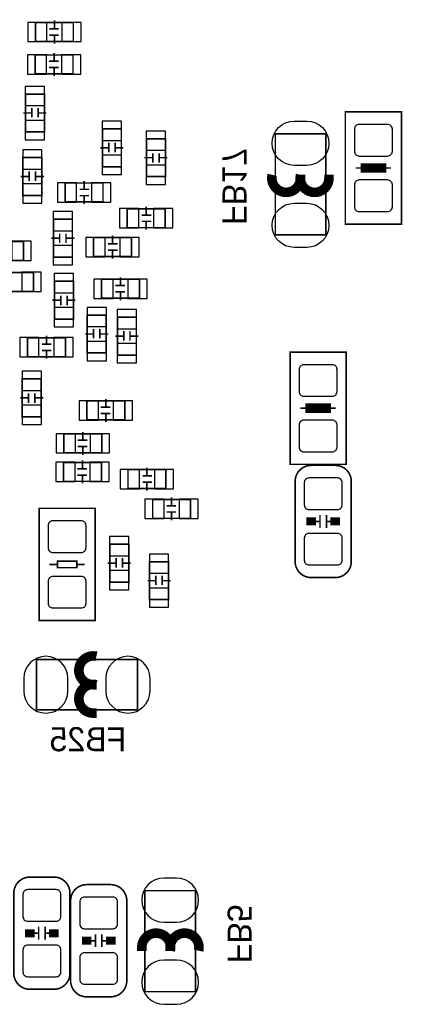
# Model space of a CAD drawing. Extents: x -9 to 199, y -9 to 108.
# Tile 5 of 10: x 18 to 24, y 20 to 35. Entities that reach past the tile are written whole.
import ezdxf
from ezdxf.enums import TextEntityAlignment as Align

# ---------------------------------------------------------------- set-up
doc = ezdxf.new("R2010")
doc.units = 0
for name, color, linetype in [('BG_SILKSCREEN_BOTTOM', 6, 'CONTINUOUS'), ('PG_ASSEMBLY_BOTTOM', 5, 'CONTINUOUS'), ('PG_SILKSCREEN_BOTTOM', 173, 'CONTINUOUS'), ('PIN_BOTTOM', 1, 'CONTINUOUS')]:
    doc.layers.add(name, color=color, linetype=linetype)

msp = doc.modelspace()

# ---------------------------------------------------------------- linework, layer by layer
at = {"layer": 'PG_ASSEMBLY_BOTTOM', "const_width": 0.0254}
for points in [[(18.058892, 34.829496), (18.65884, 34.829496), (18.65884, 35.129724), (18.058892, 35.129724), (18.058892, 34.829496)], [(18.358866, 35.034982), (18.358866, 35.161982)], [(18.278856, 35.029648), (18.42897, 35.029648)], [(18.278856, 34.929572), (18.42897, 34.929572)], [(18.358866, 34.924238), (18.358866, 34.797238)], [(18.35404, 34.520886), (18.35404, 34.647886)], [(18.054066, 34.3154), (18.654014, 34.3154), (18.654014, 34.615628), (18.054066, 34.615628), (18.054066, 34.3154)], [(18.27403, 34.515552), (18.424144, 34.515552)], [(18.27403, 34.415476), (18.424144, 34.415476)], [(18.35404, 34.410142), (18.35404, 34.283142)], [(17.900904, 33.996122), (17.900904, 33.396174), (18.201132, 33.396174), (18.201132, 33.996122), (17.900904, 33.996122)], [(17.995646, 33.696148), (17.868646, 33.696148)], [(18.00098, 33.776158), (18.00098, 33.626044)], [(18.101056, 33.776158), (18.101056, 33.626044)], [(18.10639, 33.696148), (18.23339, 33.696148)], [(22.96668, 33.713928), (23.85568, 33.713928), (23.85568, 31.935928), (22.96668, 31.935928), (22.96668, 33.713928)], [(19.119342, 33.445196), (19.119342, 32.845248), (19.41957, 32.845248), (19.41957, 33.445196), (19.119342, 33.445196)], [(19.219418, 33.225232), (19.219418, 33.075118)], [(19.319494, 33.225232), (19.319494, 33.075118)], [(20.1168, 32.688276), (20.1168, 33.288224), (19.816572, 33.288224), (19.816572, 32.688276), (20.1168, 32.688276)], [(21.857462, 33.36671), (21.857462, 31.76651), (22.657562, 31.76651), (22.657562, 33.36671), (21.857462, 33.36671)], [(19.214084, 33.145222), (19.087084, 33.145222)], [(19.324828, 33.145222), (19.451828, 33.145222)], [(17.859502, 32.990536), (17.859502, 32.390588), (18.15973, 32.390588), (18.15973, 32.990536), (17.859502, 32.990536)], [(19.911314, 32.98825), (19.784314, 32.98825)], [(19.916648, 32.90824), (19.916648, 33.058354)], [(20.016724, 32.90824), (20.016724, 33.058354)], [(20.022058, 32.98825), (20.149058, 32.98825)], [(17.959578, 32.770572), (17.959578, 32.620458)], [(18.059654, 32.770572), (18.059654, 32.620458)], [(23.13178, 32.824928), (23.25878, 32.824928)], [(23.25878, 32.875728), (23.56358, 32.875728), (23.56358, 32.774128), (23.25878, 32.774128), (23.25878, 32.875728)], [(23.69058, 32.824928), (23.56358, 32.824928)], [(17.954244, 32.690562), (17.827244, 32.690562)], [(18.064988, 32.690562), (18.191988, 32.690562)], [(18.828512, 32.492188), (18.828512, 32.619188)], [(19.128486, 32.58693), (18.528538, 32.58693), (18.528538, 32.286702), (19.128486, 32.286702), (19.128486, 32.58693)], [(18.908522, 32.486854), (18.758408, 32.486854)], [(18.908522, 32.386778), (18.758408, 32.386778)], [(18.828512, 32.381444), (18.828512, 32.254444)], [(20.111974, 32.179514), (19.512026, 32.179514), (19.512026, 31.879286), (20.111974, 31.879286), (20.111974, 32.179514)], [(19.812, 32.084772), (19.812, 32.211772)], [(18.643092, 31.413958), (18.643092, 32.013906), (18.342864, 32.013906), (18.342864, 31.413958), (18.643092, 31.413958)], [(19.89201, 32.079438), (19.741896, 32.079438)], [(19.89201, 31.979362), (19.741896, 31.979362)], [(19.812, 31.974028), (19.812, 31.847028)], [(17.869662, 31.661608), (17.269714, 31.661608), (17.269714, 31.36138), (17.869662, 31.36138), (17.869662, 31.661608)], [(18.437606, 31.713932), (18.310606, 31.713932)], [(18.44294, 31.633922), (18.44294, 31.784036)], [(18.543016, 31.633922), (18.543016, 31.784036)], [(18.54835, 31.713932), (18.67535, 31.713932)], [(19.578574, 31.722314), (18.978626, 31.722314), (18.978626, 31.422086), (19.578574, 31.422086), (19.578574, 31.722314)], [(19.2786, 31.627572), (19.2786, 31.754572)], [(19.35861, 31.622238), (19.208496, 31.622238)], [(19.35861, 31.522162), (19.208496, 31.522162)], [(19.2786, 31.516828), (19.2786, 31.389828)], [(17.426178, 30.86989), (18.026126, 30.86989), (18.026126, 31.170118), (17.426178, 31.170118), (17.426178, 30.86989)], [(19.105626, 30.761686), (19.705574, 30.761686), (19.705574, 31.061914), (19.105626, 31.061914), (19.105626, 30.761686)], [(19.4056, 30.967172), (19.4056, 31.094172)], [(18.659856, 30.431486), (18.659856, 31.031434), (18.359628, 31.031434), (18.359628, 30.431486), (18.659856, 30.431486)], [(19.32559, 30.961838), (19.475704, 30.961838)], [(18.45437, 30.73146), (18.32737, 30.73146)], [(18.459704, 30.65145), (18.459704, 30.801564)], [(18.55978, 30.65145), (18.55978, 30.801564)], [(18.565114, 30.73146), (18.692114, 30.73146)], [(19.32559, 30.861762), (19.475704, 30.861762)], [(19.4056, 30.856428), (19.4056, 30.729428)], [(18.880074, 30.494478), (18.880074, 29.89453), (19.180302, 29.89453), (19.180302, 30.494478), (18.880074, 30.494478)], [(19.356578, 30.460188), (19.356578, 29.86024), (19.656806, 29.86024), (19.656806, 30.460188), (19.356578, 30.460188)], [(18.98015, 30.274514), (18.98015, 30.1244)], [(19.080226, 30.274514), (19.080226, 30.1244)], [(18.532856, 30.13456), (17.932908, 30.13456), (17.932908, 29.834332), (18.532856, 29.834332), (18.532856, 30.13456)], [(18.232882, 30.039818), (18.232882, 30.166818)], [(18.974816, 30.194504), (18.847816, 30.194504)], [(19.08556, 30.194504), (19.21256, 30.194504)], [(19.45132, 30.160214), (19.32432, 30.160214)], [(19.456654, 30.240224), (19.456654, 30.09011)], [(19.55673, 30.240224), (19.55673, 30.09011)], [(19.562064, 30.160214), (19.689064, 30.160214)], [(18.312892, 30.034484), (18.162778, 30.034484)], [(18.312892, 29.934408), (18.162778, 29.934408)], [(18.232882, 29.929074), (18.232882, 29.802074)], [(22.091142, 29.907484), (22.980142, 29.907484), (22.980142, 28.129484), (22.091142, 28.129484), (22.091142, 29.907484)], [(18.15084, 28.882848), (18.15084, 29.482796), (17.850612, 29.482796), (17.850612, 28.882848), (18.15084, 28.882848)], [(17.945354, 29.182822), (17.818354, 29.182822)], [(17.950688, 29.102812), (17.950688, 29.252926)], [(18.050764, 29.102812), (18.050764, 29.252926)], [(18.056098, 29.182822), (18.183098, 29.182822)], [(19.173444, 29.039312), (19.173444, 29.166312)], [(18.87347, 28.833826), (19.473418, 28.833826), (19.473418, 29.134054), (18.87347, 29.134054), (18.87347, 28.833826)], [(19.093434, 29.033978), (19.243548, 29.033978)], [(22.256242, 29.018484), (22.383242, 29.018484)], [(22.383242, 29.069284), (22.688042, 29.069284), (22.688042, 28.967684), (22.383242, 28.967684), (22.383242, 29.069284)], [(22.815042, 29.018484), (22.688042, 29.018484)], [(19.093434, 28.933902), (19.243548, 28.933902)], [(19.173444, 28.928568), (19.173444, 28.801568)], [(18.51025, 28.311602), (19.110198, 28.311602), (19.110198, 28.61183), (18.51025, 28.61183), (18.51025, 28.311602)], [(18.810224, 28.517088), (18.810224, 28.644088)], [(18.730214, 28.511754), (18.880328, 28.511754)], [(18.730214, 28.411678), (18.880328, 28.411678)], [(18.810224, 28.406344), (18.810224, 28.279344)], [(18.504154, 27.85999), (19.104102, 27.85999), (19.104102, 28.160218), (18.504154, 28.160218), (18.504154, 27.85999)], [(18.804128, 28.065476), (18.804128, 28.192476)], [(19.824954, 27.95143), (19.824954, 28.07843)], [(18.724118, 28.060142), (18.874232, 28.060142)], [(18.724118, 27.960066), (18.874232, 27.960066)], [(18.804128, 27.954732), (18.804128, 27.827732)], [(20.124928, 28.046172), (19.52498, 28.046172), (19.52498, 27.745944), (20.124928, 27.745944), (20.124928, 28.046172)], [(19.904964, 27.946096), (19.75485, 27.946096)], [(19.904964, 27.84602), (19.75485, 27.84602)], [(19.824954, 27.840686), (19.824954, 27.713686)], [(20.215606, 27.479498), (20.215606, 27.606498)], [(19.915632, 27.274012), (20.51558, 27.274012), (20.51558, 27.57424), (19.915632, 27.57424), (19.915632, 27.274012)], [(20.135596, 27.474164), (20.28571, 27.474164)], [(19.005296, 25.654508), (18.116296, 25.654508), (18.116296, 27.432508), (19.005296, 27.432508), (19.005296, 25.654508)], [(20.135596, 27.374088), (20.28571, 27.374088)], [(20.215606, 27.368754), (20.215606, 27.241754)], [(22.56536, 27.326082), (22.56536, 27.122882)], [(22.66696, 27.326082), (22.66696, 27.122882)], [(22.43836, 27.224482), (22.56536, 27.224482)], [(22.66696, 27.224482), (22.79396, 27.224482)], [(19.236436, 26.864564), (19.236436, 26.264616), (19.536664, 26.264616), (19.536664, 26.864564), (19.236436, 26.864564)], [(18.281396, 26.543508), (18.408396, 26.543508)], [(18.713196, 26.492708), (18.408396, 26.492708), (18.408396, 26.594308), (18.713196, 26.594308), (18.713196, 26.492708)], [(18.840196, 26.543508), (18.713196, 26.543508)], [(19.331178, 26.56459), (19.204178, 26.56459)], [(19.336512, 26.6446), (19.336512, 26.494486)], [(19.436588, 26.6446), (19.436588, 26.494486)], [(19.441922, 26.56459), (19.568922, 26.56459)], [(19.866102, 26.586434), (19.866102, 25.986486), (20.16633, 25.986486), (20.16633, 26.586434), (19.866102, 26.586434)], [(19.966178, 26.36647), (19.966178, 26.216356)], [(20.066254, 26.36647), (20.066254, 26.216356)], [(19.960844, 26.28646), (19.833844, 26.28646)], [(20.071588, 26.28646), (20.198588, 26.28646)], [(19.674332, 25.03805), (18.074132, 25.03805), (18.074132, 24.23795), (19.674332, 24.23795), (19.674332, 25.03805)], [(20.59305, 19.7739), (20.59305, 21.3741), (19.79295, 21.3741), (19.79295, 19.7739), (20.59305, 19.7739)], [(18.1102, 20.5994), (18.1102, 20.8026)], [(18.2118, 20.5994), (18.2118, 20.8026)], [(18.1102, 20.701), (17.9832, 20.701)], [(18.3388, 20.701), (18.2118, 20.701)], [(19.009868, 20.581366), (18.882868, 20.581366)], [(19.009868, 20.479766), (19.009868, 20.682966)], [(19.111468, 20.479766), (19.111468, 20.682966)], [(19.238468, 20.581366), (19.111468, 20.581366)]]:
    msp.add_lwpolyline(points, dxfattribs=at)
for points in [[(22.42566, 28.113482), (22.80666, 28.113482, -0.414214), (23.06066, 27.859482), (23.06066, 26.589482, -0.414214), (22.80666, 26.335482), (22.42566, 26.335482, -0.414214), (22.17166, 26.589482), (22.17166, 27.859482, -0.414214), (22.42566, 28.113482)], [(18.3515, 19.812), (17.9705, 19.812, -0.414214), (17.7165, 20.066), (17.7165, 21.336, -0.414214), (17.9705, 21.59), (18.3515, 21.59, -0.414214), (18.6055, 21.336), (18.6055, 20.066, -0.414214), (18.3515, 19.812)], [(19.251168, 19.692366), (18.870168, 19.692366, -0.414214), (18.616168, 19.946366), (18.616168, 21.216366, -0.414214), (18.870168, 21.470366), (19.251168, 21.470366, -0.414214), (19.505168, 21.216366), (19.505168, 19.946366, -0.414214), (19.251168, 19.692366)]]:
    msp.add_lwpolyline(points, format="xyb", dxfattribs=at)
at = {"layer": 'PG_SILKSCREEN_BOTTOM', "const_width": 0.1524}
for points in [[(22.257512, 32.72155), (22.257512, 32.666686, -1.116858), (21.807424, 32.716724)], [(22.7076, 32.72155), (22.7076, 32.666686, -1.11689), (22.257512, 32.716724)], [(19.029172, 24.638), (18.974308, 24.638, -1.116858), (19.024346, 25.088088)], [(19.029172, 24.187912), (18.974308, 24.187912, -1.11689), (19.024346, 24.638)], [(19.742912, 20.41906), (19.742912, 20.473924, -1.11689), (20.193, 20.423886)], [(20.193, 20.41906), (20.193, 20.473924, -1.116858), (20.643088, 20.423886)]]:
    msp.add_lwpolyline(points, format="xyb", dxfattribs=at)
for points in [[(23.61438, 32.824928), (23.20798, 32.824928)], [(22.738842, 29.018484), (22.332442, 29.018484)], [(22.42566, 27.160982), (22.42566, 27.287982)], [(22.80666, 27.287982), (22.80666, 27.160982)], [(17.9705, 20.6375), (17.9705, 20.7645)], [(18.3515, 20.7645), (18.3515, 20.6375)], [(18.870168, 20.517866), (18.870168, 20.644866)], [(19.251168, 20.644866), (19.251168, 20.517866)]]:
    msp.add_lwpolyline(points, dxfattribs=at)
at = {"layer": 'PIN_BOTTOM'}
for points in [[(17.936464, 35.13201), (17.936464, 34.82721), (18.241264, 34.82721), (18.241264, 35.13201)], [(18.476468, 35.13201), (18.476468, 34.82721), (18.781268, 34.82721), (18.781268, 35.13201)], [(17.931638, 34.617914), (17.931638, 34.313114), (18.236438, 34.313114), (18.236438, 34.617914)], [(18.471642, 34.617914), (18.471642, 34.313114), (18.776442, 34.313114), (18.776442, 34.617914)], [(18.203418, 34.11855), (17.898618, 34.11855), (17.898618, 33.81375), (18.203418, 33.81375)], [(18.203418, 33.578546), (17.898618, 33.578546), (17.898618, 33.273746), (18.203418, 33.273746)], [(19.421856, 33.567624), (19.117056, 33.567624), (19.117056, 33.262824), (19.421856, 33.262824)], [(19.814286, 33.105852), (20.119086, 33.105852), (20.119086, 33.410652), (19.814286, 33.410652)], [(18.162016, 33.112964), (17.857216, 33.112964), (17.857216, 32.808164), (18.162016, 32.808164)], [(19.421856, 33.02762), (19.117056, 33.02762), (19.117056, 32.72282), (19.421856, 32.72282)], [(19.814286, 32.565848), (20.119086, 32.565848), (20.119086, 32.870648), (19.814286, 32.870648)], [(18.162016, 32.57296), (17.857216, 32.57296), (17.857216, 32.26816), (18.162016, 32.26816)], [(18.71091, 32.284416), (18.71091, 32.589216), (18.40611, 32.589216), (18.40611, 32.284416)], [(19.250914, 32.284416), (19.250914, 32.589216), (18.946114, 32.589216), (18.946114, 32.284416)], [(19.694398, 31.877), (19.694398, 32.1818), (19.389598, 32.1818), (19.389598, 31.877)], [(20.234402, 31.877), (20.234402, 32.1818), (19.929602, 32.1818), (19.929602, 31.877)], [(18.340578, 31.831534), (18.645378, 31.831534), (18.645378, 32.136334), (18.340578, 32.136334)], [(19.160998, 31.4198), (19.160998, 31.7246), (18.856198, 31.7246), (18.856198, 31.4198)], [(19.701002, 31.4198), (19.701002, 31.7246), (19.396202, 31.7246), (19.396202, 31.4198)], [(17.99209, 31.359094), (17.99209, 31.663894), (17.68729, 31.663894), (17.68729, 31.359094)], [(18.340578, 31.29153), (18.645378, 31.29153), (18.645378, 31.59633), (18.340578, 31.59633)], [(17.843754, 31.172404), (17.843754, 30.867604), (18.148554, 30.867604), (18.148554, 31.172404)], [(18.357342, 30.849062), (18.662142, 30.849062), (18.662142, 31.153862), (18.357342, 31.153862)], [(18.983198, 31.0642), (18.983198, 30.7594), (19.287998, 30.7594), (19.287998, 31.0642)], [(19.523202, 31.0642), (19.523202, 30.7594), (19.828002, 30.7594), (19.828002, 31.0642)], [(18.357342, 30.309058), (18.662142, 30.309058), (18.662142, 30.613858), (18.357342, 30.613858)], [(19.182588, 30.616906), (18.877788, 30.616906), (18.877788, 30.312106), (19.182588, 30.312106)], [(19.659092, 30.582616), (19.354292, 30.582616), (19.354292, 30.277816), (19.659092, 30.277816)], [(18.11528, 29.832046), (18.11528, 30.136846), (17.81048, 30.136846), (17.81048, 29.832046)], [(18.655284, 29.832046), (18.655284, 30.136846), (18.350484, 30.136846), (18.350484, 29.832046)], [(19.182588, 30.076902), (18.877788, 30.076902), (18.877788, 29.772102), (19.182588, 29.772102)], [(19.659092, 30.042612), (19.354292, 30.042612), (19.354292, 29.737812), (19.659092, 29.737812)], [(17.848326, 29.300424), (18.153126, 29.300424), (18.153126, 29.605224), (17.848326, 29.605224)], [(17.848326, 28.76042), (18.153126, 28.76042), (18.153126, 29.06522), (17.848326, 29.06522)], [(18.751042, 29.13634), (18.751042, 28.83154), (19.055842, 28.83154), (19.055842, 29.13634)], [(19.291046, 29.13634), (19.291046, 28.83154), (19.595846, 28.83154), (19.595846, 29.13634)], [(18.387822, 28.614116), (18.387822, 28.309316), (18.692622, 28.309316), (18.692622, 28.614116)], [(18.927826, 28.614116), (18.927826, 28.309316), (19.232626, 28.309316), (19.232626, 28.614116)], [(18.381726, 28.162504), (18.381726, 27.857704), (18.686526, 27.857704), (18.686526, 28.162504)], [(18.92173, 28.162504), (18.92173, 27.857704), (19.22653, 27.857704), (19.22653, 28.162504)], [(19.707352, 27.743658), (19.707352, 28.048458), (19.402552, 28.048458), (19.402552, 27.743658)], [(20.247356, 27.743658), (20.247356, 28.048458), (19.942556, 28.048458), (19.942556, 27.743658)], [(19.793204, 27.576526), (19.793204, 27.271726), (20.098004, 27.271726), (20.098004, 27.576526)], [(20.333208, 27.576526), (20.333208, 27.271726), (20.638008, 27.271726), (20.638008, 27.576526)], [(19.53895, 26.986992), (19.23415, 26.986992), (19.23415, 26.682192), (19.53895, 26.682192)], [(20.168616, 26.708862), (19.863816, 26.708862), (19.863816, 26.404062), (20.168616, 26.404062)], [(19.53895, 26.446988), (19.23415, 26.446988), (19.23415, 26.142188), (19.53895, 26.142188)], [(20.168616, 26.168858), (19.863816, 26.168858), (19.863816, 25.864058), (20.168616, 25.864058)]]:
    msp.add_lwpolyline(points, close=True, dxfattribs=at)
for points in [[(22.357461, 32.866584), (22.157563, 32.866584, -1), (22.157563, 33.566608), (22.357461, 33.566608, -1)], [(23.711154, 33.08985), (23.711154, 33.439862, 0.415686), (23.636224, 33.514792), (23.186136, 33.514792, 0.415686), (23.111206, 33.439862), (23.111206, 33.08985, 0.415686), (23.186136, 33.01492), (23.636224, 33.01492, 0.415686)], [(23.711154, 32.209994), (23.711154, 32.560006, 0.415686), (23.636224, 32.634936), (23.186136, 32.634936, 0.415686), (23.111206, 32.560006), (23.111206, 32.209994, 0.415686), (23.186136, 32.135064), (23.636224, 32.135064, 0.415686)], [(22.357461, 31.566612), (22.157563, 31.566612, -1), (22.157563, 32.266636), (22.357461, 32.266636, -1)], [(22.835616, 29.283406), (22.835616, 29.633418, 0.415686), (22.760686, 29.708348), (22.310598, 29.708348, 0.415686), (22.235668, 29.633418), (22.235668, 29.283406, 0.415686), (22.310598, 29.208476), (22.760686, 29.208476, 0.415686)], [(22.835616, 28.40355), (22.835616, 28.753562, 0.415686), (22.760686, 28.828492), (22.310598, 28.828492, 0.415686), (22.235668, 28.753562), (22.235668, 28.40355, 0.415686), (22.310598, 28.32862), (22.760686, 28.32862, 0.415686)], [(22.916134, 27.489404), (22.916134, 27.839416, 0.415686), (22.841204, 27.914346), (22.391116, 27.914346, 0.415686), (22.316186, 27.839416), (22.316186, 27.489404, 0.415686), (22.391116, 27.414474), (22.841204, 27.414474, 0.415686)], [(18.260822, 27.158442), (18.260822, 26.80843, 0.415686), (18.335752, 26.7335), (18.78584, 26.7335, 0.415686), (18.86077, 26.80843), (18.86077, 27.158442, 0.415686), (18.78584, 27.233372), (18.335752, 27.233372, 0.415686)], [(22.916134, 26.609548), (22.916134, 26.95956, 0.415686), (22.841204, 27.03449), (22.391116, 27.03449, 0.415686), (22.316186, 26.95956), (22.316186, 26.609548, 0.415686), (22.391116, 26.534618), (22.841204, 26.534618, 0.415686)], [(18.260822, 26.278586), (18.260822, 25.928574, 0.415686), (18.335752, 25.853644), (18.78584, 25.853644, 0.415686), (18.86077, 25.928574), (18.86077, 26.278586, 0.415686), (18.78584, 26.353516), (18.335752, 26.353516, 0.415686)], [(17.874234, 24.737949), (17.874234, 24.538051, 1), (18.574258, 24.538051), (18.574258, 24.737949, 1)], [(19.174206, 24.737949), (19.174206, 24.538051, 1), (19.87423, 24.538051), (19.87423, 24.737949, 1)], [(20.292949, 21.573998), (20.093051, 21.573998, 1), (20.093051, 20.873974), (20.292949, 20.873974, 1)], [(17.861026, 21.315934), (17.861026, 20.965922, 0.415686), (17.935956, 20.890992), (18.386044, 20.890992, 0.415686), (18.460974, 20.965922), (18.460974, 21.315934, 0.415686), (18.386044, 21.390864), (17.935956, 21.390864, 0.415686)], [(18.760694, 21.1963), (18.760694, 20.846288, 0.415686), (18.835624, 20.771358), (19.285712, 20.771358, 0.415686), (19.360642, 20.846288), (19.360642, 21.1963, 0.415686), (19.285712, 21.27123), (18.835624, 21.27123, 0.415686)], [(17.861026, 20.436078), (17.861026, 20.086066, 0.415686), (17.935956, 20.011136), (18.386044, 20.011136, 0.415686), (18.460974, 20.086066), (18.460974, 20.436078, 0.415686), (18.386044, 20.511008), (17.935956, 20.511008, 0.415686)], [(18.760694, 20.316444), (18.760694, 19.966432, 0.415686), (18.835624, 19.891502), (19.285712, 19.891502, 0.415686), (19.360642, 19.966432), (19.360642, 20.316444, 0.415686), (19.285712, 20.391374), (18.835624, 20.391374, 0.415686)], [(20.292949, 20.274026), (20.093051, 20.274026, 1), (20.093051, 19.574002), (20.292949, 19.574002, 1)]]:
    msp.add_lwpolyline(points, format="xyb", close=True, dxfattribs=at)

# ---------------------------------------------------------------- texts
at = {"layer": 'BG_SILKSCREEN_BOTTOM', "text_generation_flag": 2}
for s, p in [('FB17', (21.02104, 32.53232)), ('FB5', (21.10232, 20.69084))]:
    msp.add_text(s, height=0.381, rotation=270, dxfattribs=at).set_placement(p, align=Align.CENTER)
msp.add_text('FB25', height=0.381, dxfattribs=at).set_placement((18.88998, 23.5839), align=Align.CENTER)

doc.saveas('drawing.dxf')
